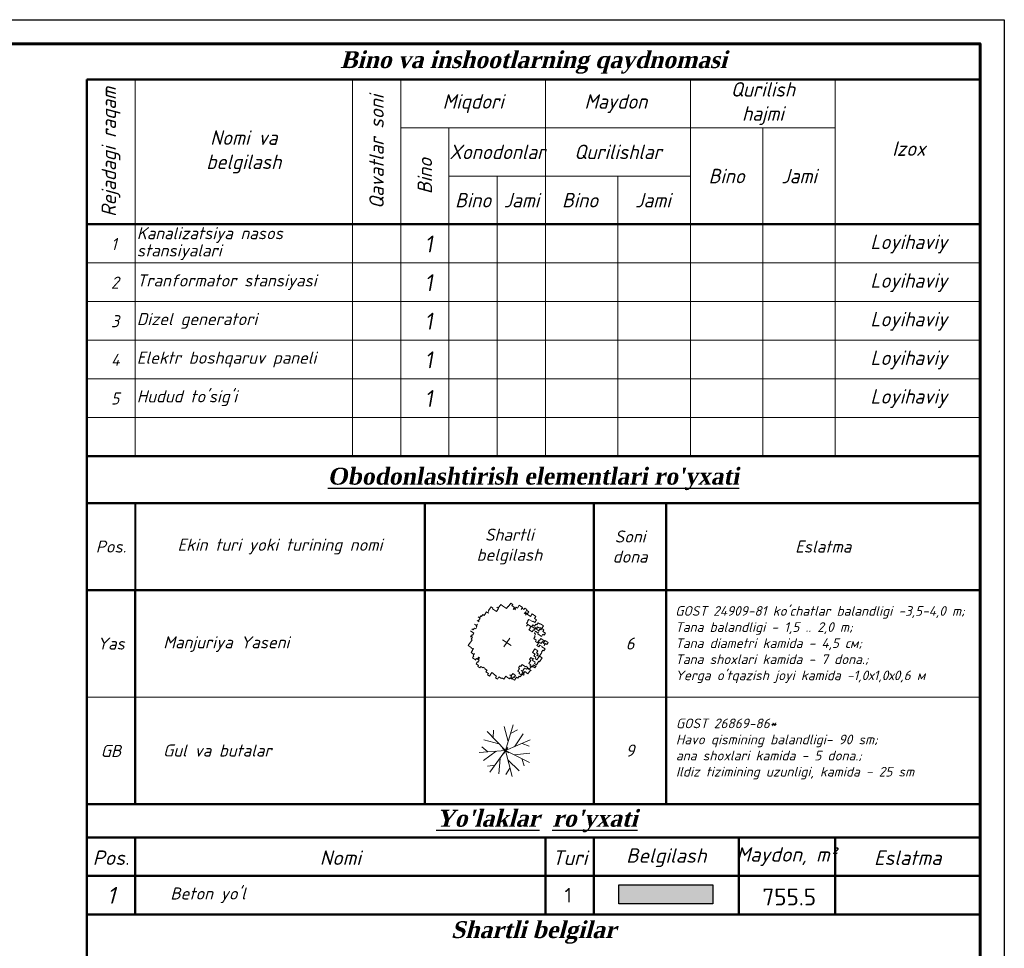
# Model space of a CAD drawing. Header units: inches. Extents: x 656 to 1264, y 0 to 424.
# Tile 15 of 15: x 1048 to 1252, y 227 to 420. Entities that reach past the tile are written whole.
import ezdxf
from ezdxf.enums import TextEntityAlignment as Align

# ---------------------------------------------------------------- set-up
doc = ezdxf.new("R2010")
doc.units = ezdxf.units.IN
doc.header["$MEASUREMENT"] = 0
doc.layers.add('0-озелен', color=102, linetype='Continuous', lineweight=13)
doc.layers.add('Проезды проект', color=250, linetype='Continuous')
doc.styles.add('GOST_R', font='isocpeur.ttf', dxfattribs={"oblique": 15})
doc.styles.add('ГОСТ 2.304', font='isocpeur.ttf', dxfattribs={"oblique": 10})

# ---------------------------------------------------------------- blocks, each defined once
blk = doc.blocks.new('*U26')
at = {"color": 0, "ltscale": 25}
blk.add_lwpolyline([(-59400, 42000), (0, 42000), (0, 0), (-59400, 0)], close=True, dxfattribs=at)
at = {"color": 0, "lineweight": 60, "ltscale": 25}
blk.add_lwpolyline([(-57400, 41500), (-500, 41500), (-500, 500), (-57400, 500)], close=True, dxfattribs=at)
blk = doc.blocks.new('Ясень Манчжурский')
at = {"layer": '0-озелен', "color": 84, "linetype": 'Continuous', "lineweight": -2}
for p, q in [((-1.933, 2.4), (-2.114, 2.355)), ((-2.114, 2.355), (-2.03, 2.014)), ((-1.903, 2.28), (-1.933, 2.4)), ((-1.46, 2.475), (-1.582, 2.445)), ((-1.582, 2.445), (-1.537, 2.264)), ((-1.222, 2.81), (-1.525, 2.736)), ((-1.525, 2.736), (-1.46, 2.475)), ((-1.178, 2.629), (-1.222, 2.81)), ((-1.027, 2.795), (-1.208, 2.75)), ((-1.208, 2.75), (-1.178, 2.629)), ((-0.875, 2.959), (-1.056, 2.914)), ((-1.056, 2.914), (-1.027, 2.795)), ((-0.86, 2.899), (-0.875, 2.959)), ((-0.638, 2.954), (-0.86, 2.899)), ((-0.812, 2.613), (-0.631, 2.657)), ((-0.75, 2.628), (-0.812, 2.613)), ((-0.795, 2.809), (-0.75, 2.628)), ((-0.76, 2.669), (-0.795, 2.809)), ((-0.579, 2.713), (-0.76, 2.669)), ((-0.655, 2.758), (-0.594, 2.773)), ((-0.611, 2.577), (-0.655, 2.758)), ((-0.594, 2.773), (-0.638, 2.954)), ((-0.631, 2.657), (-0.611, 2.577)), ((-0.258, 2.793), (-0.579, 2.713)), ((-0.579, 2.713), (-0.579, 2.713)), ((0.026, 3.118), (-0.318, 3.033)), ((-0.318, 3.033), (-0.258, 2.793)), ((-0.178, 2.555), (0.145, 2.635)), ((-0.134, 2.374), (-0.178, 2.555)), ((-0.113, 2.379), (-0.134, 2.374)), ((-0.068, 2.199), (-0.113, 2.379)), ((0.075, 2.916), (0.026, 3.118)), ((0.256, 2.961), (0.075, 2.916)), ((0.135, 2.676), (0.316, 2.72)), ((0.145, 2.635), (0.135, 2.676)), ((0.256, 2.961), (0.256, 2.961)), ((0.316, 2.72), (0.256, 2.961)), ((0.35, 2.323), (0.671, 2.402)), ((0.515, 2.512), (0.355, 2.473)), ((0.355, 2.473), (0.399, 2.292)), ((0.571, 2.718), (0.471, 2.693)), ((0.471, 2.693), (0.515, 2.512)), ((0.703, 2.964), (0.522, 2.919)), ((0.522, 2.919), (0.571, 2.718)), ((0.651, 2.483), (0.832, 2.527)), ((0.671, 2.402), (0.651, 2.483)), ((0.98, 3.054), (0.698, 2.985)), ((0.698, 2.985), (0.703, 2.964)), ((0.762, 2.466), (0.702, 2.452)), ((0.702, 2.452), (0.747, 2.271)), ((0.899, 2.692), (0.718, 2.647)), ((0.718, 2.647), (0.762, 2.466)), ((0.718, 2.647), (0.718, 2.647)), ((0.832, 2.527), (0.842, 2.486)), ((0.842, 2.486), (1.023, 2.531)), ((1.064, 2.798), (0.883, 2.753)), ((0.883, 2.753), (0.899, 2.692)), ((0.887, 2.305), (1.129, 2.365)), ((1.024, 2.873), (0.98, 3.054)), ((0.988, 2.672), (1.069, 2.692)), ((1.033, 2.492), (0.988, 2.672)), ((1.023, 2.531), (1.033, 2.492)), ((1.024, 2.873), (1.024, 2.873)), ((1.069, 2.692), (1.024, 2.873)), ((1.241, 2.861), (1.06, 2.817)), ((1.06, 2.817), (1.064, 2.798)), ((1.105, 2.466), (1.149, 2.285)), ((1.129, 2.365), (1.105, 2.466)), ((1.149, 2.285), (1.491, 2.369)), ((1.275, 2.721), (1.241, 2.861)), ((1.518, 2.781), (1.275, 2.721)), ((1.441, 2.57), (1.562, 2.6)), ((1.491, 2.369), (1.441, 2.57)), ((1.562, 2.6), (1.518, 2.781)), ((2.221, 2.442), (1.939, 2.373)), ((1.939, 2.373), (1.983, 2.192)), ((1.939, 2.373), (1.939, 2.373)), ((2.265, 2.261), (2.221, 2.442)), ((-2.388, 1.734), (-2.569, 1.689)), ((-2.569, 1.689), (-2.485, 1.346)), ((-2.207, 1.778), (-2.388, 1.734)), ((-2.388, 1.734), (-2.388, 1.734)), ((-2.026, 1.823), (-2.207, 1.778)), ((-2.207, 1.778), (-2.207, 1.778)), ((-2.03, 2.014), (-2.071, 2.004)), ((-2.071, 2.004), (-2.026, 1.823)), ((-2.026, 1.823), (-2.026, 1.823)), ((-1.661, 2.34), (-1.903, 2.28)), ((-1.616, 2.158), (-1.661, 2.34)), ((-1.455, 2.284), (-1.636, 2.24)), ((-1.636, 2.24), (-1.616, 2.158)), ((-1.537, 2.264), (-1.455, 2.284)), ((0.053, 2.228), (-0.068, 2.199)), ((0.097, 2.048), (0.053, 2.228)), ((0.399, 2.292), (0.058, 2.208)), ((0.058, 2.208), (0.097, 2.048)), ((0.395, 2.143), (0.35, 2.323)), ((0.413, 2.147), (0.395, 2.143)), ((0.458, 1.966), (0.413, 2.147)), ((0.73, 2.075), (0.448, 2.005)), ((0.448, 2.005), (0.458, 1.966)), ((0.747, 2.271), (0.685, 2.256)), ((0.685, 2.256), (0.73, 2.075)), ((0.931, 2.124), (0.887, 2.305)), ((1.053, 2.154), (0.931, 2.124)), ((1.097, 1.973), (1.053, 2.154)), ((1.177, 1.993), (1.097, 1.973)), ((1.222, 1.812), (1.177, 1.993)), ((1.444, 1.867), (1.222, 1.812)), ((1.222, 1.812), (1.222, 1.812)), ((1.474, 1.746), (1.444, 1.867)), ((1.655, 1.79), (1.474, 1.746)), ((1.59, 2.223), (1.913, 2.303)), ((1.634, 2.042), (1.59, 2.223)), ((1.595, 2.033), (1.634, 2.042)), ((1.64, 1.852), (1.595, 2.033)), ((1.907, 1.981), (1.625, 1.912)), ((1.625, 1.912), (1.655, 1.79)), ((1.72, 1.872), (1.64, 1.852)), ((1.785, 1.609), (1.72, 1.872)), ((1.966, 1.653), (1.785, 1.609)), ((1.983, 2.192), (1.862, 2.162)), ((1.862, 2.162), (1.907, 1.981)), ((1.913, 2.303), (1.957, 2.122)), ((2.127, 1.865), (1.926, 1.816)), ((1.926, 1.816), (1.966, 1.653)), ((1.957, 2.122), (2.138, 2.167)), ((2.123, 2.226), (2.265, 2.261)), ((2.168, 2.045), (2.123, 2.226)), ((2.132, 1.845), (2.127, 1.865)), ((2.435, 1.919), (2.132, 1.845)), ((2.138, 2.167), (2.168, 2.045)), ((2.378, 1.714), (2.479, 1.738)), ((2.423, 1.533), (2.378, 1.714)), ((2.479, 1.738), (2.435, 1.919)), ((-2.772, 1.042), (-2.953, 0.998)), ((-2.953, 0.998), (-2.868, 0.654)), ((-2.752, 0.962), (-2.772, 1.042)), ((-2.571, 1.007), (-2.752, 0.962)), ((-2.625, 1.312), (-2.444, 1.356)), ((-2.485, 1.346), (-2.625, 1.312)), ((-2.374, 1.075), (-2.576, 1.025)), ((-2.576, 1.025), (-2.571, 1.007)), ((-2.444, 1.356), (-2.374, 1.075)), ((2.161, 1.383), (1.879, 1.314)), ((1.879, 1.314), (1.959, 0.991)), ((1.959, 0.991), (2.199, 1.05)), ((2.206, 1.2), (2.161, 1.383)), ((2.199, 1.05), (2.239, 0.89)), ((2.346, 1.235), (2.206, 1.2)), ((2.239, 0.89), (2.42, 0.935)), ((2.39, 1.054), (2.346, 1.235)), ((2.556, 1.16), (2.375, 1.115)), ((2.375, 1.115), (2.39, 1.054)), ((2.42, 0.935), (2.45, 0.813)), ((2.462, 1.542), (2.423, 1.533)), ((2.45, 0.813), (2.631, 0.858)), ((2.507, 1.361), (2.462, 1.542)), ((2.507, 1.361), (2.507, 1.361)), ((2.556, 1.16), (2.507, 1.361)), ((2.81, 1.264), (2.547, 1.199)), ((2.547, 1.199), (2.556, 1.16)), ((2.556, 1.16), (2.556, 1.16)), ((2.631, 0.858), (2.556, 1.16)), ((2.854, 1.083), (2.81, 1.264)), ((2.819, 0.883), (2.878, 0.897)), ((2.903, 0.541), (2.819, 0.883)), ((2.834, 1.078), (2.854, 1.083)), ((2.878, 0.897), (2.834, 1.078)), ((-2.806, 0.138), (-2.946, 0.103)), ((-2.946, 0.103), (-2.902, -0.078)), ((-2.704, 0.503), (-2.885, 0.458)), ((-2.885, 0.458), (-2.806, 0.138)), ((-2.868, 0.654), (-2.829, 0.664)), ((-2.829, 0.664), (-2.785, 0.483)), ((-2.785, 0.483), (-2.704, 0.503)), ((2.179, 0.618), (2.379, 0.667)), ((2.224, 0.437), (2.179, 0.618)), ((2.343, 0.467), (2.224, 0.437)), ((2.412, 0.185), (2.343, 0.467)), ((2.364, 0.729), (2.408, 0.548)), ((2.379, 0.667), (2.364, 0.729)), ((2.408, 0.548), (2.69, 0.617)), ((2.593, 0.23), (2.412, 0.185)), ((2.623, 0.109), (2.593, 0.23)), ((2.804, 0.153), (2.623, 0.109)), ((2.69, 0.617), (2.72, 0.496)), ((2.714, 0.174), (2.794, 0.194)), ((2.788, -0.128), (2.714, 0.174)), ((2.72, 0.496), (2.903, 0.541)), ((2.75, 0.375), (2.951, 0.425)), ((2.794, 0.194), (2.75, 0.375)), ((2.981, 0.304), (2.779, 0.254)), ((2.779, 0.254), (2.804, 0.153)), ((2.936, 0.484), (2.981, 0.304)), ((2.951, 0.425), (2.936, 0.484)), ((-3.038, -0.303), (-2.857, -0.258)), ((-2.919, -0.274), (-3.038, -0.303)), ((-2.902, -0.078), (-2.963, -0.093)), ((-2.963, -0.093), (-2.919, -0.274)), ((-2.708, -0.52), (-2.889, -0.565)), ((-2.857, -0.258), (-2.788, -0.54)), ((-2.788, -0.54), (-2.708, -0.52)), ((-2.653, -0.742), (-2.608, -0.923)), ((-2.623, -0.863), (-2.653, -0.742)), ((2.063, -0.476), (2.164, -0.452)), ((2.107, -0.657), (2.063, -0.476)), ((2.208, -0.632), (2.107, -0.657)), ((2.119, -0.271), (2.421, -0.196)), ((2.164, -0.452), (2.119, -0.271)), ((2.272, -0.893), (2.208, -0.632)), ((2.404, -0.649), (2.585, -0.605)), ((2.526, -0.619), (2.404, -0.649)), ((2.411, -0.155), (2.592, -0.111)), ((2.421, -0.196), (2.411, -0.155)), ((2.632, -0.273), (2.451, -0.317)), ((2.451, -0.317), (2.526, -0.619)), ((2.585, -0.605), (2.615, -0.724)), ((2.592, -0.111), (2.607, -0.172)), ((2.778, -0.087), (2.597, -0.131)), ((2.597, -0.131), (2.632, -0.273)), ((2.607, -0.172), (2.788, -0.128)), ((2.615, -0.724), (2.798, -0.679)), ((2.817, -0.759), (2.634, -0.804)), ((2.666, -0.498), (2.968, -0.423)), ((2.71, -0.679), (2.666, -0.498)), ((2.671, -0.688), (2.71, -0.679)), ((2.716, -0.871), (2.671, -0.688)), ((2.783, -0.107), (2.778, -0.087)), ((2.964, -0.062), (2.783, -0.107)), ((2.798, -0.679), (2.817, -0.759)), ((2.884, -0.082), (2.964, -0.062)), ((2.968, -0.423), (2.884, -0.082)), ((-2.804, -0.908), (-2.623, -0.863)), ((-2.54, -1.29), (-2.68, -1.324)), ((-2.635, -1.505), (-2.314, -1.426)), ((-2.608, -0.923), (-2.528, -0.903)), ((-2.484, -1.084), (-2.584, -1.109)), ((-2.584, -1.109), (-2.54, -1.29)), ((-2.528, -0.903), (-2.484, -1.084)), ((-2.314, -1.426), (-2.27, -1.607)), ((-2.314, -1.426), (-2.314, -1.426)), ((2.049, -1.546), (2.23, -1.501)), ((2.191, -1.511), (2.049, -1.546)), ((2.403, -1.247), (2.142, -1.311)), ((2.142, -1.311), (2.191, -1.511)), ((2.23, -1.501), (2.255, -1.602)), ((2.255, -1.602), (2.436, -1.557)), ((2.453, -0.849), (2.272, -0.893)), ((2.388, -1.442), (2.448, -1.428)), ((2.438, -1.644), (2.388, -1.442)), ((2.448, -1.428), (2.403, -1.247)), ((2.436, -1.557), (2.451, -1.619)), ((2.474, -0.931), (2.453, -0.849)), ((2.655, -0.886), (2.474, -0.931)), ((2.563, -1.293), (2.684, -1.263)), ((2.632, -1.574), (2.563, -1.293)), ((2.634, -0.804), (2.655, -0.886)), ((2.64, -1.082), (2.74, -1.057)), ((2.684, -1.263), (2.64, -1.082)), ((2.696, -0.876), (2.716, -0.871)), ((2.74, -1.057), (2.696, -0.876)), ((-2.336, -1.773), (-2.155, -1.729)), ((-2.27, -1.607), (-2.309, -1.617)), ((-2.309, -1.617), (-2.264, -1.799)), ((-2.264, -1.799), (-2.284, -1.804)), ((-2.284, -1.804), (-2.28, -1.823)), ((-2.28, -1.823), (-2.28, -1.823)), ((-2.155, -1.729), (-2.11, -1.91)), ((-2.155, -1.729), (-2.155, -1.729)), ((-2.11, -1.91), (-2.028, -1.89)), ((-2.028, -1.89), (-1.983, -2.07)), ((-1.983, -2.07), (-1.939, -2.251)), ((-1.983, -2.07), (-1.983, -2.07)), ((-1.939, -2.251), (-1.894, -2.432)), ((-1.939, -2.251), (-1.939, -2.251)), ((-1.607, -2.383), (-1.426, -2.339)), ((-1.441, -2.279), (-1.397, -2.46)), ((-1.426, -2.339), (-1.441, -2.279)), ((1.595, -2.298), (1.836, -2.239)), ((1.65, -2.52), (1.595, -2.298)), ((1.821, -2.179), (2.002, -2.135)), ((1.836, -2.239), (1.821, -2.179)), ((1.912, -1.858), (2.093, -1.814)), ((1.933, -1.853), (1.912, -1.858)), ((2.002, -2.135), (1.933, -1.853)), ((2.093, -1.814), (2.098, -1.832)), ((2.098, -1.832), (2.279, -1.788)), ((2.255, -1.689), (2.438, -1.644)), ((2.279, -1.788), (2.255, -1.689)), ((2.451, -1.619), (2.632, -1.574)), ((-1.894, -2.432), (-1.613, -2.363)), ((-1.613, -2.363), (-1.607, -2.383)), ((-1.397, -2.46), (-1.378, -2.455)), ((-1.378, -2.455), (-1.333, -2.636)), ((-1.333, -2.636), (-1.07, -2.571)), ((-1.09, -2.491), (-1.046, -2.672)), ((-1.07, -2.571), (-1.09, -2.491)), ((-1.046, -2.672), (-0.986, -2.657)), ((-0.986, -2.657), (-0.941, -2.838)), ((-0.941, -2.838), (-0.66, -2.769)), ((-0.694, -2.627), (-0.553, -2.592)), ((-0.65, -2.808), (-0.694, -2.627)), ((-0.66, -2.769), (-0.65, -2.808)), ((-0.597, -2.411), (-0.659, -2.426)), ((-0.659, -2.426), (-0.614, -2.607)), ((-0.614, -2.607), (-0.452, -2.567)), ((-0.553, -2.592), (-0.597, -2.411)), ((-0.452, -2.567), (-0.407, -2.748)), ((-0.407, -2.748), (-0.428, -2.753)), ((-0.428, -2.753), (-0.383, -2.936)), ((-0.383, -2.936), (-0.163, -2.882)), ((-0.163, -2.882), (-0.138, -2.98)), ((-0.138, -2.98), (0.044, -2.935)), ((0.015, -2.816), (0.196, -2.772)), ((0.044, -2.935), (0.015, -2.816)), ((0.181, -2.71), (0.362, -2.665)), ((0.196, -2.772), (0.181, -2.71)), ((0.362, -2.665), (0.372, -2.706)), ((0.372, -2.706), (0.553, -2.662)), ((0.543, -2.621), (0.587, -2.802)), ((0.553, -2.662), (0.543, -2.621)), ((0.587, -2.802), (0.828, -2.742)), ((0.828, -2.742), (0.858, -2.864)), ((0.858, -2.864), (1.039, -2.819)), ((0.96, -2.498), (1.242, -2.429)), ((1.039, -2.819), (0.96, -2.498)), ((1.242, -2.429), (1.246, -2.448)), ((1.246, -2.448), (1.427, -2.403)), ((1.427, -2.403), (1.467, -2.565)), ((1.467, -2.565), (1.65, -2.52))]:
    blk.add_line(p, q, dxfattribs=at)
at = {"layer": '0-озелен', "color": 84, "lineweight": -2}
for p, q in [((-0.405, -0.1), (0.405, 0.1)), ((0.1, -0.405), (-0.1, 0.405))]:
    blk.add_line(p, q, dxfattribs=at)
blk = doc.blocks.new('Пузыреплодник смородинолистный')
at = {"layer": '0-озелен', "color": 85, "linetype": 'ByBlock', "lineweight": -2}
for p, q in [((0, 0), (-0.946, 1.536)), ((-0.636, 1.034), (-0.508, 1.537)), ((0.204, 0.614), (-0.038, 1.642)), ((0, 0), (0.569, 1.712)), ((0.383, 1.152), (0.851, 1.378)), ((-0.339, 0.551), (-1.283, 1.027)), ((0.602, 0.239), (1.234, 1.085)), ((0, 0), (-1.803, -0.051)), ((-1.213, -0.034), (-1.586, 0.329)), ((0, 0), (-1.12, -1.414)), ((0, 0), (1.677, 0.665)), ((0, 0), (0.363, -1.767)), ((0, 0), (1.587, -0.857)), ((1.128, 0.447), (1.602, 0.234)), ((-0.647, -0.018), (-1.53, -0.598)), ((-0.402, -0.507), (-0.526, -1.556)), ((0.13, -0.634), (0.854, -1.403)), ((0.57, -0.308), (1.624, -0.248)), ((1.068, -0.577), (1.209, -1.077)), ((-0.754, -0.952), (-1.271, -1.003)), ((0.245, -1.189), (-0.048, -1.619))]:
    blk.add_line(p, q, dxfattribs=at)
at = {"layer": '0-озелен', "color": 85, "lineweight": -2}
for p, q in [((-0.247, -0.061), (0.247, 0.061)), ((0.061, -0.247), (-0.061, 0.247))]:
    blk.add_line(p, q, dxfattribs=at)

msp = doc.modelspace()

# ---------------------------------------------------------------- hatches: boundary and pattern name
at = {"layer": 'Проезды проект', "lineweight": 15, "ltscale": 100, "true_color": 0x939598, "transparency": 33554687}
h = msp.add_hatch(color=252, dxfattribs=at)
h.dxf.hatch_style = 1
h.paths.add_polyline_path([(1172.028, 240.365), (1191.514, 240.365), (1191.514, 236.429), (1172.028, 236.429)])

# ---------------------------------------------------------------- linework, layer by layer
at = {"color": 250, "linetype": 'Continuous', "lineweight": 50, "ltscale": 100}
for p, q in [((1061.843, 407.136), (1246.843, 407.136)), ((1061.843, 407.136), (1061.843, 187.855)), ((1061.843, 377.136), (1246.843, 377.136)), ((1061.843, 329.136), (1246.843, 329.136)), ((1061.843, 319.397), (1246.843, 319.397)), ((1131.843, 319.397), (1131.843, 257.06)), ((1166.843, 319.397), (1166.843, 257.06)), ((1181.843, 319.397), (1181.843, 257.06)), ((1061.843, 301.397), (1246.843, 301.397)), ((1071.843, 301.397), (1071.843, 257.06))]:
    msp.add_line(p, q, dxfattribs=at)
at = {"linetype": 'Continuous'}
msp.add_line((1061.843, 377.136), (1246.843, 377.136), dxfattribs=at)
at = {"color": 7, "lineweight": 20}
for p, q in [((1071.843, 377.136), (1071.843, 329.136)), ((1116.843, 377.136), (1116.843, 329.136)), ((1126.843, 377.136), (1126.843, 329.136)), ((1136.843, 377.136), (1136.843, 329.136)), ((1146.843, 377.136), (1146.843, 329.136)), ((1156.843, 377.136), (1156.843, 329.136)), ((1171.843, 377.136), (1171.843, 329.136)), ((1186.843, 377.136), (1186.843, 329.136)), ((1201.843, 377.136), (1201.843, 329.136)), ((1201.843, 377.136), (1201.843, 329.136)), ((1216.843, 377.136), (1216.843, 329.136)), ((1061.843, 369.136), (1246.843, 369.136)), ((1061.843, 361.136), (1246.843, 361.136)), ((1061.843, 353.136), (1246.843, 353.136)), ((1061.843, 345.136), (1246.843, 345.136)), ((1061.843, 345.136), (1246.843, 345.136)), ((1061.843, 337.136), (1246.843, 337.136)), ((1061.843, 337.136), (1246.843, 337.136)), ((1061.843, 329.136), (1246.843, 329.136))]:
    msp.add_line(p, q, dxfattribs=at)
at = {"lineweight": 40}
msp.add_line((1071.843, 319.397), (1071.843, 301.397), dxfattribs=at)
at = {"lineweight": 20}
msp.add_line((1061.843, 279.229), (1246.843, 279.229), dxfattribs=at)
at = {"lineweight": 50}
for p, q in [((1061.843, 250.169), (1246.843, 250.169)), ((1071.843, 250.169), (1071.843, 234.169)), ((1156.843, 250.169), (1156.843, 234.169)), ((1166.843, 250.169), (1166.843, 234.169)), ((1196.843, 250.169), (1196.843, 234.169)), ((1216.843, 250.169), (1216.843, 234.169)), ((1061.843, 242.169), (1246.843, 242.169))]:
    msp.add_line(p, q, dxfattribs=at)
at = {"color": 7, "lineweight": 20}
for points in [[(1061.843, 407.136), (1061.843, 377.136), (1071.843, 377.136), (1071.843, 407.136)], [(1071.843, 407.136), (1071.843, 377.136), (1116.843, 377.136), (1116.843, 407.136)], [(1116.843, 407.136), (1116.843, 377.136), (1126.843, 377.136), (1126.843, 407.136)], [(1156.843, 407.136), (1126.843, 407.136), (1126.843, 397.136), (1156.843, 397.136)], [(1156.843, 407.136), (1156.843, 397.136), (1216.843, 397.136), (1216.843, 407.136)], [(1186.843, 407.136), (1186.843, 397.136), (1216.843, 397.136), (1216.843, 407.136)], [(1126.843, 397.136), (1126.843, 377.136), (1136.843, 377.136), (1136.843, 397.136)], [(1136.843, 397.136), (1136.843, 387.136), (1156.843, 387.136), (1156.843, 397.136)], [(1156.843, 397.136), (1156.843, 387.136), (1186.843, 387.136), (1186.843, 397.136)], [(1186.843, 397.136), (1186.843, 377.136), (1201.843, 377.136), (1201.843, 397.136)], [(1201.843, 397.136), (1201.843, 377.136), (1216.843, 377.136), (1216.843, 397.136)], [(1136.843, 387.136), (1136.843, 377.136), (1146.843, 377.136), (1146.843, 387.136)], [(1146.843, 387.136), (1146.843, 377.136), (1156.843, 377.136), (1156.843, 387.136)], [(1156.843, 387.136), (1156.843, 377.136), (1171.843, 377.136), (1171.843, 387.136)], [(1171.843, 387.136), (1171.843, 377.136), (1186.843, 377.136), (1186.843, 387.136)]]:
    msp.add_lwpolyline(points, close=True, dxfattribs=at)
at = {"lineweight": 50}
for points in [[(1061.843, 257.06), (1246.843, 257.06)], [(1061.843, 257.06), (1246.843, 257.06)], [(1061.843, 234.169), (1246.843, 234.169)]]:
    msp.add_lwpolyline(points, dxfattribs=at)
at = {"lineweight": 20}
msp.add_lwpolyline([(1061.843, 257.06), (1213.503, 257.06)], dxfattribs=at)
at = {"color": 0, "lineweight": 30}
msp.add_lwpolyline([(1172.028, 240.365), (1191.514, 240.365), (1191.514, 236.429), (1172.028, 236.429)], close=True, dxfattribs=at)

# ---------------------------------------------------------------- block references
at = {"xscale": 0.01, "yscale": 0.01, "zscale": 0.01}
msp.add_blockref('*U26', (1251.843, -0.48), dxfattribs=at)
at = {"layer": '0-озелен', "rotation": 312.3756511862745}
for name, p, xscale, yscale, zscale in [('Ясень Манчжурский', (1148.808, 290.505), 2.6, 2.6, 2.6), ('Пузыреплодник смородинолистный', (1148.576, 268.128), 3.065367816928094, 3.065367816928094, 3.065367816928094)]:
    msp.add_blockref(name, p, dxfattribs=dict(at, xscale=xscale, yscale=yscale, zscale=zscale))

# ---------------------------------------------------------------- texts
at = {"ltscale": 100, "style": 'GOST_R'}
msp.add_text('1', height=3, dxfattribs=at).set_placement((1160.779, 236.694))
at = {"linetype": 'Continuous', "lineweight": 25, "ltscale": 200, "style": 'GOST_R'}
msp.add_text('755.5', height=3.5, dxfattribs=at).set_placement((1207.306, 237.824), align=Align.MIDDLE)
at = {"ltscale": 100, "attachment_point": 5}
for s, insert, char_height, width, style in [('{\\fTimes New Roman|b1|i0|c204|p18;\\PBino va inshootlarning qaydnomasi}', (1154.343, 413.57), 3.5, 185, 'GOST_R'), ("{\\fTimes New Roman|b1|i0|c204|p18;\\LObodonlashtirish elementlari ro'yxati}", (1154.343, 324.397), 3.5, 185, 'ГОСТ 2.304'), ("{\\fTimes New Roman|b1|i0|c204|p18;\\L \\fTimes New Roman|b1|i0|c0|p18;Y\\fTimes New Roman|b1|i0|c204|p18;o'laklar  ro'yxati}", (1154.343, 253.546), 3.5, 185, 'GOST_R'), ('Maydon, m²', (1206.689, 246.183), 3, 22.05115, 'GOST_R'), ('Pos.', (1066.843, 245.952), 3, 22.05115, 'GOST_R'), ('Nomi', (1114.343, 245.952), 3, 22.05115, 'GOST_R'), ('Turi', (1161.843, 245.952), 3, 22.05115, 'GOST_R'), ('Belgilash', (1181.843, 245.952), 3, 22.05115, 'GOST_R'), ('Eslatma', (1231.843, 245.952), 3, 22.05115, 'GOST_R'), ('\\pt56;{\\fTimes New Roman|b1|i0|c204|p18;Shartli belgilar}', (1154.343, 230.465), 3.5, 185.00003, 'GOST_R')]:
    msp.add_mtext(s, dxfattribs=dict(at, insert=insert, char_height=char_height, width=width, style=style))
at = {"style": 'GOST_R'}
for s, insert, char_height, width, attachment_point in [('{\\fGOST Common|b0|i0|c204|p34;Qurilish\\Phajmi}', (1201.843, 402.136), 3, 30, 5), ('{\\fGOST Common|b0|i0|c204|p34;Miqdori}', (1141.843, 402.136), 3, 30, 5), ('{\\fGOST Common|b0|i0|c204|p34;Maydon}', (1171.394, 402.136), 3, 60, 5), ('{\\fGOST Common|b0|i0|c204|p34;Nomi va\\Pbelgilash}', (1094.343, 392.136), 3, 45, 5), ('{\\fGOST Common|b0|i0|c0|p34;Xonodonlar}', (1146.843, 392.136), 3, 20, 5), ('{\\fGOST Common|b0|i0|c204|p34;Qurilishlar}', (1171.843, 392.136), 3, 30, 5), ('{\\fGOST Common|b0|i0|c0|p34;Izox}', (1232.071, 392.813), 3, 30, 5), ('{\\fGOST Common|b0|i0|c0|p34;Bino}', (1194.343, 387.136), 3, 15, 5), ('{\\fGOST Common|b0|i0|c0|p34;Jami}', (1209.343, 387.136), 3, 15, 5), ('{\\fGOST Common|b0|i0|c0|p34;Bino}', (1141.843, 382.136), 3, 10, 5), ('{\\fGOST Common|b0|i0|c0|p34;Jami}', (1151.843, 382.136), 3, 10, 5), ('{\\fGOST Common|b0|i0|c0|p34;Bino}', (1163.985, 382.136), 3, 10, 5), ('{\\fGOST Common|b0|i0|c0|p34;Jami}', (1179.071, 382.136), 3, 10, 5), ('{\\fGOST Common|b0|i0|c0|p34;Loyihaviy}', (1232.071, 373.048), 3, 30, 5), ('{\\fGOST Common|b0|i0|c0|p34;Loyihaviy}', (1232.071, 365.048), 3, 30, 5), ('{\\fGOST Common|b0|i0|c0|p34;Loyihaviy}', (1232.071, 357.048), 3, 30, 5), ('{\\fGOST Common|b0|i0|c0|p34;Loyihaviy}', (1232.071, 349.048), 3, 30, 5), ('{\\fGOST Common|b0|i0|c0|p34;Loyihaviy}', (1232.071, 341.048), 3, 30, 5), ('Shartli\\Pbelgilash', (1149.343, 310.397), 2.5, 15, 5), ('Soni\\Pdona', (1174.343, 310.397), 2.5, 15, 5), ('Pos.', (1066.843, 310.397), 2.5, 15, 5), ('Ekin turi yoki turining nomi', (1101.843, 310.397), 2.5, 60, 5), ('Eslatma', (1214.343, 310.397), 2.5, 15, 5), ("GOST 24909-81 ko'chatlar balandligi -3,5-4,0 m; Tana balandligi - 1,5 .. 2,0 m;\\PTana diametri kamida - 4,5 см; \\PTana shoxlari kamida - 7 dona.; \\PYerga o'tqazish joyi kamida -1,0х1,0х0,6 м", (1183.695, 298.059), 2, 61, 1), ('Yas', (1066.843, 290.313), 2.5, 10, 5), ('Manjuriya Yaseni', (1077.678, 291.822), 2.5, 61, 1), ('6', (1174.343, 290.313), 2.5, 15, 5), ('GOST 26869-86*\\PHavo qismining balandligi- 90 sm;\\Pana shoxlari kamida - 5 dona.;\\PIldiz tizimining uzunligi, kamida - 25 sm', (1183.843, 274.774), 2, 61, 1), ('GB', (1066.843, 268.065), 2.5, 10, 5), ('Gul va butalar', (1077.63, 269.407), 2.5, 61, 1), ('9', (1174.343, 268.144), 2.5, 15, 5)]:
    msp.add_mtext(s, dxfattribs=dict(at, insert=insert, char_height=char_height, width=width, attachment_point=attachment_point))
at = {"char_height": 3, "attachment_point": 5, "rotation": 90, "style": 'GOST_R'}
for s, insert, width in [('{\\fGOST Common|b0|i0|c204|p34;Qavatlar soni}', (1121.843, 392.136), 30), ('{\\fGOST Common|b0|i0|c204|p34;Rejadagi raqam}', (1066.843, 392.136), 30), ('{\\fGOST Common|b0|i0|c0|p34;Bino}', (1131.843, 387.136), 20)]:
    msp.add_mtext(s, dxfattribs=dict(at, insert=insert, width=width))
at = {"linetype": 'Continuous', "lineweight": 25, "ltscale": 200, "line_spacing_factor": 0.857143}
for s, insert, char_height, width, attachment_point, style in [('Kanalizatsiya nasos \\Pstansiyalari', (1072.196, 373.136), 2.5, 116.73691, 4, 'GOST_R'), ('{\\fGOST Common|b0|i0|c204|p34;1}', (1066.843, 373.069), 2.5, 116.73691, 4, 'GOST_R'), ('{\\fGOST Common|b0|i0|c0|p34;1}', (1131.843, 373.069), 3.5, 116.73691, 4, 'ГОСТ 2.304'), ('{\\fGOST Common|b0|i0|c0|p34;2}', (1066.843, 365.069), 2.5, 116.73691, 4, 'GOST_R'), ('Tranformator stansiyasi', (1072.196, 365.136), 2.5, 116.73691, 4, 'GOST_R'), ('{\\fGOST Common|b0|i0|c0|p34;1}', (1131.843, 365.069), 3.5, 116.73691, 4, 'ГОСТ 2.304'), ('Dizel generatori', (1072.196, 357.136), 2.5, 116.73691, 4, 'GOST_R'), ('{\\fGOST Common|b0|i0|c0|p34;3}', (1066.843, 357.069), 2.5, 116.73691, 4, 'GOST_R'), ('{\\fGOST Common|b0|i0|c0|p34;1}', (1131.843, 357.069), 3.5, 116.73691, 4, 'ГОСТ 2.304'), ('Elektr boshqaruv paneli ', (1072.196, 349.136), 2.5, 116.73691, 4, 'GOST_R'), ('{\\fGOST Common|b0|i0|c0|p34;1}', (1131.843, 349.069), 3.5, 116.73691, 4, 'ГОСТ 2.304'), ('{\\fGOST Common|b0|i0|c0|p34;4}', (1066.843, 349.069), 2.5, 116.73691, 4, 'GOST_R'), ("Hudud to'sig'i", (1072.196, 341.136), 2.5, 116.73691, 4, 'GOST_R'), ('{\\fGOST Common|b0|i0|c0|p34;1}', (1131.843, 341.069), 3.5, 116.73691, 4, 'ГОСТ 2.304'), ('{\\fGOST Common|b0|i0|c204|p34;5}', (1066.843, 341.069), 2.5, 116.73691, 4, 'GOST_R'), ('1', (1066.843, 238.169), 3.5, 10, 5, 'GOST_R'), ("Beton yo'l", (1079.134, 238.166), 2.5, 116.73691, 4, 'GOST_R')]:
    msp.add_mtext(s, dxfattribs=dict(at, insert=insert, char_height=char_height, width=width, attachment_point=attachment_point, style=style))

doc.saveas('drawing.dxf')
